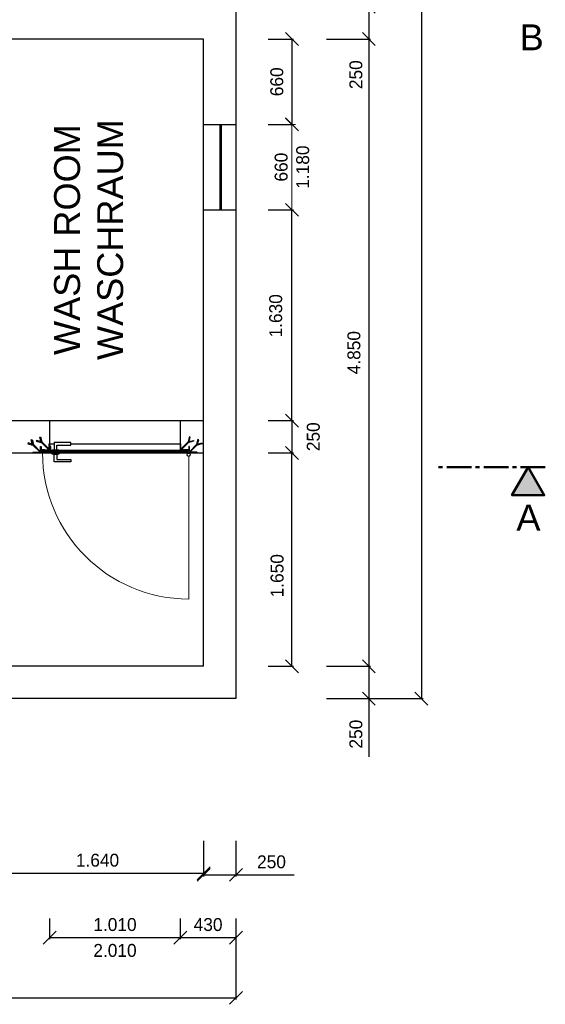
# Model space of a CAD drawing. Header units: millimetres. Extents: x -2787 to 131613, y -54195 to 30918.
# Tile 54 of 69: x 86226 to 90289, y -53241 to -45627. Entities that reach past the tile are written whole.
import ezdxf

# ---------------------------------------------------------------- set-up
doc = ezdxf.new("R2010")
doc.units = ezdxf.units.MM
doc.linetypes.add('MITTE2', pattern=[28.575, 19.05, -3.175, 3.175, -3.175])
doc.layers.add('Bemaßung', color=7, linetype='Continuous', lineweight=9)
doc.layers.add('Beschriftung', color=7, linetype='Continuous')
doc.layers.add('POL_Bema', color=7, linetype='Continuous')
doc.styles.add('LBB3.5M1000', font='isocp.shx', dxfattribs={"height": 3.5})
doc.dimstyles.new('DIN', dxfattribs={"dimtxt": 2.5, "dimasz": 2.5, "dimexe": 1.25, "dimexo": 0.625, "dimtad": 1, "dimtih": 1, "dimdec": 4, "dimdsep": 46, "dimlunit": 6, "dimtxsty": 'Standard', "dimcen": 2.5, "dimadec": 0, "dimazin": 0, "dimtfac": 1, "dimtdec": 4, "dimtmove": 0, "dimatfit": 3, "dimfxl": 0, "dimtvp": 1, "dimtolj": 1, "dimtzin": 0, "dimarcsym": 0})

# ---------------------------------------------------------------- blocks, each defined once
blk = doc.blocks.new('_Oblique')
at = {"layer": 'POL_Bema', "color": 0, "lineweight": -2}
blk.add_line((-0.5, -0.5), (0.5, 0.5), dxfattribs=at)
blk = doc.blocks.new('*D278')
at = {"layer": 'Bemaßung', "color": 0, "lineweight": -2, "transparency": 16777216}
for p, q in [((87647.5, -51976.9), (87647.5, -52252.3)), ((87897.5, -51976.9), (87897.5, -52252.3)), ((87647.5, -52239.8), (87897.5, -52239.8)), ((87897.5, -52239.8), (88347.5, -52239.8))]:
    blk.add_line(p, q, dxfattribs=at)
at = {"layer": 'DEFPOINTS', "color": 0, "transparency": 16777216}
for p in [(87647.5, -50876.9), (87897.5, -50876.9), (87647.5, -52239.8)]:
    blk.add_point(p, dxfattribs=at)
at = {"layer": 'Bemaßung', "color": 0, "lineweight": -2, "transparency": 16777216, "xscale": 100, "yscale": 100, "zscale": 100, "rotation": 180}
blk.add_blockref('_Oblique', (87647.5, -52239.8), dxfattribs=at)
at = {"layer": 'Bemaßung', "color": 0, "lineweight": -2, "transparency": 16777216, "xscale": 100, "yscale": 100, "zscale": 100}
blk.add_blockref('_Oblique', (87897.5, -52239.8), dxfattribs=at)
at = {"layer": 'Bemaßung', "color": 0, "transparency": 16777216, "insert": (88172.5, -52139.8), "char_height": 100, "attachment_point": 5}
blk.add_mtext('\\A1;250', dxfattribs=at)
blk = doc.blocks.new('*D281')
at = {"layer": 'Bemaßung', "color": 0, "lineweight": -2, "transparency": 16777216}
for p, q in [((86007.5, -51976.9), (86007.5, -52239.8)), ((87647.5, -51976.9), (87647.5, -52239.8)), ((86007.5, -52227.3), (87647.5, -52227.3))]:
    blk.add_line(p, q, dxfattribs=at)
at = {"layer": 'DEFPOINTS', "color": 0, "transparency": 16777216}
for p in [(86007.5, -50876.9), (87647.5, -50876.9), (87647.5, -52227.3)]:
    blk.add_point(p, dxfattribs=at)
at = {"layer": 'Bemaßung', "color": 0, "lineweight": -2, "transparency": 16777216, "xscale": 100, "yscale": 100, "zscale": 100, "rotation": 180}
blk.add_blockref('_Oblique', (86007.5, -52227.3), dxfattribs=at)
at = {"layer": 'Bemaßung', "color": 0, "lineweight": -2, "transparency": 16777216, "xscale": 100, "yscale": 100, "zscale": 100}
blk.add_blockref('_Oblique', (87647.5, -52227.3), dxfattribs=at)
at = {"layer": 'Bemaßung', "color": 0, "transparency": 16777216, "insert": (86827.5, -52127.3), "char_height": 100, "attachment_point": 5}
blk.add_mtext('\\A1;1.640', dxfattribs=at)
blk = doc.blocks.new('*D284')
at = {"layer": 'Bemaßung', "color": 0, "lineweight": -2, "transparency": 16777216}
for p, q in [((87467.5, -52576.9), (87467.5, -52737.5)), ((87897.5, -52576.9), (87897.5, -52737.5)), ((87467.5, -52725), (87897.5, -52725))]:
    blk.add_line(p, q, dxfattribs=at)
at = {"layer": 'DEFPOINTS', "color": 0, "transparency": 16777216}
for p in [(87467.5, -50876.9), (87897.5, -50876.9), (87897.5, -52725)]:
    blk.add_point(p, dxfattribs=at)
at = {"layer": 'Bemaßung', "color": 0, "lineweight": -2, "transparency": 16777216, "xscale": 100, "yscale": 100, "zscale": 100, "rotation": 180}
blk.add_blockref('_Oblique', (87467.5, -52725), dxfattribs=at)
at = {"layer": 'Bemaßung', "color": 0, "lineweight": -2, "transparency": 16777216, "xscale": 100, "yscale": 100, "zscale": 100}
blk.add_blockref('_Oblique', (87897.5, -52725), dxfattribs=at)
at = {"layer": 'Bemaßung', "color": 0, "transparency": 16777216, "insert": (87682.5, -52625), "char_height": 100, "attachment_point": 5}
blk.add_mtext('\\A1;430', dxfattribs=at)
blk = doc.blocks.new('*D286')
at = {"layer": 'Bemaßung', "color": 0, "lineweight": -2, "transparency": 16777216}
for p, q in [((86457.5, -52576.9), (86457.5, -52737.5)), ((87467.5, -52576.9), (87467.5, -52737.5)), ((86457.5, -52725), (87467.5, -52725))]:
    blk.add_line(p, q, dxfattribs=at)
at = {"layer": 'DEFPOINTS', "color": 0, "transparency": 16777216}
for p in [(86457.5, -50876.9), (87467.5, -50876.9), (87467.5, -52725)]:
    blk.add_point(p, dxfattribs=at)
at = {"layer": 'Bemaßung', "color": 0, "lineweight": -2, "transparency": 16777216, "xscale": 100, "yscale": 100, "zscale": 100, "rotation": 180}
blk.add_blockref('_Oblique', (86457.5, -52725), dxfattribs=at)
at = {"layer": 'Bemaßung', "color": 0, "lineweight": -2, "transparency": 16777216, "xscale": 100, "yscale": 100, "zscale": 100}
blk.add_blockref('_Oblique', (87467.5, -52725), dxfattribs=at)
at = {"layer": 'Bemaßung', "color": 0, "transparency": 16777216, "char_height": 100, "attachment_point": 5}
for s, insert in [('\\A1;1.010', (86962.5, -52625)), ('\\A1;2.010', (86962.5, -52825))]:
    blk.add_mtext(s, dxfattribs=dict(at, insert=insert))
blk = doc.blocks.new('*D287')
at = {"layer": 'Bemaßung', "color": 0, "lineweight": -2, "transparency": 16777216}
for p, q in [((87897.5, -52576.9), (87897.5, -53203.7)), ((80547.5, -52876.9), (80547.5, -53203.7)), ((80547.5, -53191.2), (87897.5, -53191.2))]:
    blk.add_line(p, q, dxfattribs=at)
at = {"layer": 'DEFPOINTS', "color": 0, "transparency": 16777216}
for p in [(87897.5, -50876.9), (80547.5, -51176.9), (87897.5, -53191.2)]:
    blk.add_point(p, dxfattribs=at)
at = {"layer": 'Bemaßung', "color": 0, "lineweight": -2, "transparency": 16777216, "xscale": 100, "yscale": 100, "zscale": 100, "rotation": 180}
blk.add_blockref('_Oblique', (80547.5, -53191.2), dxfattribs=at)
at = {"layer": 'Bemaßung', "color": 0, "lineweight": -2, "transparency": 16777216, "xscale": 100, "yscale": 100, "zscale": 100}
blk.add_blockref('_Oblique', (87897.5, -53191.2), dxfattribs=at)
at = {"layer": 'Bemaßung', "color": 0, "transparency": 16777216, "insert": (84222.5, -53091.2), "char_height": 100, "attachment_point": 5}
blk.add_mtext('\\A1;7.350', dxfattribs=at)
blk = doc.blocks.new('*D288')
at = {"layer": 'Bemaßung', "color": 0, "lineweight": -2, "transparency": 16777216}
for p, q in [((88597.5, -38676.9), (89344.3, -38676.9)), ((89331.8, -38676.9), (89331.8, -50876.9)), ((88597.5, -50876.9), (89344.3, -50876.9))]:
    blk.add_line(p, q, dxfattribs=at)
at = {"layer": 'DEFPOINTS', "color": 0, "transparency": 16777216}
for p in [(87897.5, -38676.9), (87897.5, -50876.9), (89331.8, -50876.9)]:
    blk.add_point(p, dxfattribs=at)
at = {"layer": 'Bemaßung', "color": 0, "lineweight": -2, "transparency": 16777216, "xscale": 100, "yscale": 100, "zscale": 100}
for p, rotation in [((89331.8, -38676.9), 90.0000000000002), ((89331.8, -50876.9), 270.0000000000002)]:
    blk.add_blockref('_Oblique', p, dxfattribs=dict(at, rotation=rotation))
at = {"layer": 'Bemaßung', "color": 0, "transparency": 16777216, "insert": (89203.9, -44776.9), "char_height": 100, "attachment_point": 5, "rotation": 90}
blk.add_mtext('\\A1;12.200', dxfattribs=at)
blk = doc.blocks.new('*D289')
at = {"layer": 'Bemaßung', "color": 0, "lineweight": -2, "transparency": 16777216}
for p, q in [((88597.5, -50626.9), (88937.7, -50626.9)), ((88925.2, -50626.9), (88925.2, -50876.9)), ((88597.5, -50876.9), (88937.7, -50876.9)), ((88925.2, -50876.9), (88925.2, -51326.9))]:
    blk.add_line(p, q, dxfattribs=at)
at = {"layer": 'DEFPOINTS', "color": 0, "transparency": 16777216}
for p in [(87897.5, -50626.9), (88925.2, -50626.9), (87897.5, -50876.9)]:
    blk.add_point(p, dxfattribs=at)
at = {"layer": 'Bemaßung', "color": 0, "lineweight": -2, "transparency": 16777216, "xscale": 100, "yscale": 100, "zscale": 100}
for p, rotation in [((88925.2, -50626.9), 90), ((88925.2, -50876.9), 270)]:
    blk.add_blockref('_Oblique', p, dxfattribs=dict(at, rotation=rotation))
at = {"layer": 'Bemaßung', "color": 0, "transparency": 16777216, "insert": (88825.2, -51151.9), "char_height": 100, "attachment_point": 5, "rotation": 90}
blk.add_mtext('\\A1;250', dxfattribs=at)
blk = doc.blocks.new('*D292')
at = {"layer": 'Bemaßung', "color": 0, "lineweight": -2, "transparency": 16777216}
for p, q in [((88597.5, -45526.9), (88937.7, -45526.9)), ((88925.2, -45526.9), (88925.2, -45776.9)), ((88597.5, -45776.9), (88937.7, -45776.9)), ((88925.2, -45776.9), (88925.2, -46226.9))]:
    blk.add_line(p, q, dxfattribs=at)
at = {"layer": 'DEFPOINTS', "color": 0, "transparency": 16777216}
for p in [(87897.5, -45526.9), (87897.5, -45776.9), (88925.2, -45776.9)]:
    blk.add_point(p, dxfattribs=at)
at = {"layer": 'Bemaßung', "color": 0, "lineweight": -2, "transparency": 16777216, "xscale": 100, "yscale": 100, "zscale": 100}
for p, rotation in [((88925.2, -45526.9), 90), ((88925.2, -45776.9), 270)]:
    blk.add_blockref('_Oblique', p, dxfattribs=dict(at, rotation=rotation))
at = {"layer": 'Bemaßung', "color": 0, "transparency": 16777216, "insert": (88825.2, -46051.9), "char_height": 100, "attachment_point": 5, "rotation": 90}
blk.add_mtext('\\A1;250', dxfattribs=at)
blk = doc.blocks.new('*D293')
at = {"layer": 'Bemaßung', "color": 0, "lineweight": -2, "transparency": 16777216}
for p, q in [((88597.5, -45776.9), (88937.7, -45776.9)), ((88925.2, -45776.9), (88925.2, -50626.9)), ((88597.5, -50626.9), (88937.7, -50626.9))]:
    blk.add_line(p, q, dxfattribs=at)
at = {"layer": 'DEFPOINTS', "color": 0, "transparency": 16777216}
for p in [(87897.5, -45776.9), (87897.5, -50626.9), (88925.2, -50626.9)]:
    blk.add_point(p, dxfattribs=at)
at = {"layer": 'Bemaßung', "color": 0, "lineweight": -2, "transparency": 16777216, "xscale": 100, "yscale": 100, "zscale": 100}
for p, rotation in [((88925.2, -45776.9), 90), ((88925.2, -50626.9), 270)]:
    blk.add_blockref('_Oblique', p, dxfattribs=dict(at, rotation=rotation))
at = {"layer": 'Bemaßung', "color": 0, "transparency": 16777216, "insert": (88810.1, -48201.9), "char_height": 100, "attachment_point": 5, "rotation": 90}
blk.add_mtext('\\A1;4.850', dxfattribs=at)
blk = doc.blocks.new('*D300')
at = {"layer": 'Bemaßung', "color": 0, "lineweight": -2, "transparency": 16777216}
for p, q in [((88147.5, -47096.9), (88343.3, -47096.9)), ((88330.8, -48726.9), (88330.8, -47096.9)), ((88147.5, -48726.9), (88343.3, -48726.9))]:
    blk.add_line(p, q, dxfattribs=at)
at = {"layer": 'DEFPOINTS', "color": 0, "transparency": 16777216}
for p in [(87897.5, -47096.9), (88330.8, -47096.9), (87897.5, -48726.9)]:
    blk.add_point(p, dxfattribs=at)
at = {"layer": 'Bemaßung', "color": 0, "lineweight": -2, "transparency": 16777216, "xscale": 100, "yscale": 100, "zscale": 100}
for p, rotation in [((88330.8, -47096.9), 90), ((88330.8, -48726.9), 270)]:
    blk.add_blockref('_Oblique', p, dxfattribs=dict(at, rotation=rotation))
at = {"layer": 'Bemaßung', "color": 0, "transparency": 16777216, "insert": (88205.6, -47916.9), "char_height": 100, "attachment_point": 5, "rotation": 90}
blk.add_mtext('\\A1;1.630', dxfattribs=at)
blk = doc.blocks.new('*D301')
at = {"layer": 'Bemaßung', "color": 0, "lineweight": -2, "transparency": 16777216}
for p, q in [((88147.5, -48976.9), (88343.3, -48976.9)), ((88330.8, -50626.9), (88330.8, -48976.9)), ((88147.5, -50626.9), (88343.3, -50626.9))]:
    blk.add_line(p, q, dxfattribs=at)
at = {"layer": 'DEFPOINTS', "color": 0, "transparency": 16777216}
for p in [(87897.5, -48976.9), (88330.8, -48976.9), (87897.5, -50626.9)]:
    blk.add_point(p, dxfattribs=at)
at = {"layer": 'Bemaßung', "color": 0, "lineweight": -2, "transparency": 16777216, "xscale": 100, "yscale": 100, "zscale": 100}
for p, rotation in [((88330.8, -48976.9), 90), ((88330.8, -50626.9), 270)]:
    blk.add_blockref('_Oblique', p, dxfattribs=dict(at, rotation=rotation))
at = {"layer": 'Bemaßung', "color": 0, "transparency": 16777216, "insert": (88216.3, -49926.9), "char_height": 100, "attachment_point": 5, "rotation": 90}
blk.add_mtext('\\A1;1.650', dxfattribs=at)
blk = doc.blocks.new('*D303')
at = {"layer": 'Bemaßung', "color": 0, "lineweight": -2, "transparency": 16777216}
for p, q in [((88147.5, -48726.9), (88343.3, -48726.9)), ((88330.8, -48726.9), (88330.8, -48976.9)), ((88147.5, -48976.9), (88343.3, -48976.9))]:
    blk.add_line(p, q, dxfattribs=at)
at = {"layer": 'DEFPOINTS', "color": 0, "transparency": 16777216}
for p in [(87897.5, -48726.9), (87897.5, -48976.9), (88330.8, -48976.9)]:
    blk.add_point(p, dxfattribs=at)
at = {"layer": 'Bemaßung', "color": 0, "lineweight": -2, "transparency": 16777216, "xscale": 100, "yscale": 100, "zscale": 100}
for p, rotation in [((88330.8, -48726.9), 90), ((88330.8, -48976.9), 270)]:
    blk.add_blockref('_Oblique', p, dxfattribs=dict(at, rotation=rotation))
at = {"layer": 'Bemaßung', "color": 0, "transparency": 16777216, "insert": (88496.1, -48851.9), "char_height": 100, "attachment_point": 5, "rotation": 90}
blk.add_mtext('\\A1;250', dxfattribs=at)
blk = doc.blocks.new('*D304')
at = {"layer": 'Bemaßung', "color": 0, "lineweight": -2, "transparency": 16777216}
for p, q in [((88147.5, -45776.9), (88343.3, -45776.9)), ((88330.8, -45776.9), (88330.8, -46436.9)), ((88147.5, -46436.9), (88343.3, -46436.9))]:
    blk.add_line(p, q, dxfattribs=at)
at = {"layer": 'DEFPOINTS', "color": 0, "transparency": 16777216}
for p in [(87897.5, -45776.9), (87897.5, -46436.9), (88330.8, -46436.9)]:
    blk.add_point(p, dxfattribs=at)
at = {"layer": 'Bemaßung', "color": 0, "lineweight": -2, "transparency": 16777216, "xscale": 100, "yscale": 100, "zscale": 100}
for p, rotation in [((88330.8, -45776.9), 90), ((88330.8, -46436.9), 270)]:
    blk.add_blockref('_Oblique', p, dxfattribs=dict(at, rotation=rotation))
at = {"layer": 'Bemaßung', "color": 0, "transparency": 16777216, "insert": (88213.9, -46106.9), "char_height": 100, "attachment_point": 5, "rotation": 90}
blk.add_mtext('\\A1;660', dxfattribs=at)

msp = doc.modelspace()

# ---------------------------------------------------------------- hatches: boundary and pattern name
at = {"lineweight": 5}
h = msp.add_hatch(dxfattribs=at)
h.set_pattern_fill('ANSI31', color=256, angle=-90)
h.set_pattern_definition([(315, (88388.7387, -44499.544), (2.245064, 2.245064), [])])
edge = h.paths.add_edge_path()
edge.add_line((86392.50897, -48926.85122), (86392.50897, -48976.85122))
edge.add_line((86392.50897, -48976.85122), (86327.50897, -48976.85122))
edge.add_line((86327.50897, -48976.85122), (86327.50897, -48974.35122))
edge.add_arc((86330.00897, -48974.35122), 2.5, 90, 180, ccw=False)
edge.add_line((86330.00897, -48971.85122), (86382.50897, -48971.85122))
edge.add_arc((86382.50897, -48966.85122), 5, 270, 360)
edge.add_line((86387.50897, -48966.85122), (86387.50897, -48929.35122))
edge.add_arc((86390.00897, -48929.35122), 2.5, 90, 180, ccw=False)
edge.add_line((86390.00897, -48926.85122), (86392.50897, -48926.85122))
h = msp.add_hatch(dxfattribs=at)
h.set_pattern_fill('ANSI31', color=256)
h.set_pattern_definition([(45, (88388.7387, -44499.544), (-2.245064, 2.245064), [])])
edge = h.paths.add_edge_path()
edge.add_line((86457.50897, -48906.85122), (86457.50897, -48956.85122))
edge.add_line((86457.50897, -48956.85122), (86392.50897, -48956.85122))
edge.add_line((86392.50897, -48956.85122), (86392.50897, -48954.35122))
edge.add_arc((86395.00897, -48954.35122), 2.5, 90, 180, ccw=False)
edge.add_line((86395.00897, -48951.85122), (86447.50897, -48951.85122))
edge.add_arc((86447.50897, -48946.85122), 5, 270, 360)
edge.add_line((86452.50897, -48946.85122), (86452.50897, -48909.35122))
edge.add_arc((86455.00897, -48909.35122), 2.5, 90, 180, ccw=False)
edge.add_line((86455.00897, -48906.85122), (86457.50897, -48906.85122))
h = msp.add_hatch(dxfattribs=at)
h.set_pattern_fill('ANSI31', color=256, scale=0.5, angle=90)
h.set_pattern_definition([(135, (70921.2841, -48291.8447), (-1.12253202, -1.12253202), [])])
h.paths.add_polyline_path([(86392.50897, -48962.85122), (86412.50897, -48962.85122), (86412.50897, -48960.85122), (86392.50897, -48960.85122)])
h = msp.add_hatch(dxfattribs=at)
h.set_pattern_fill('ANSI31', color=256, angle=90)
h.set_pattern_definition([(135, (70921.284, -48291.8447), (-2.245064, -2.245064), [])])
h.paths.add_polyline_path([(86457.50897, -48966.85122), (86467.50897, -48966.85122), (86467.50897, -48926.85122), (86457.50897, -48926.85122)])
h = msp.add_hatch(dxfattribs=at)
h.set_pattern_fill('ANSI31', color=256)
h.set_pattern_definition([(45, (88463.7387, -44499.544), (-2.245064, 2.245064), [])])
edge = h.paths.add_edge_path()
edge.add_line((87467.50897, -48906.85122), (87467.50897, -48956.85122))
edge.add_line((87467.50897, -48956.85122), (87532.50897, -48956.85122))
edge.add_line((87532.50897, -48956.85122), (87532.50897, -48954.35122))
edge.add_arc((87530.00897, -48954.35122), 2.5, 720, 810)
edge.add_line((87530.00897, -48951.85122), (87477.50897, -48951.85122))
edge.add_arc((87477.50897, -48946.85122), 5, 540, 630, ccw=False)
edge.add_line((87472.50897, -48946.85122), (87472.50897, -48909.35122))
edge.add_arc((87470.00897, -48909.35122), 2.5, 720, 810)
edge.add_line((87470.00897, -48906.85122), (87467.50897, -48906.85122))
h = msp.add_hatch(dxfattribs=at)
h.set_pattern_fill('ANSI31', color=256, scale=0.5, angle=90)
h.set_pattern_definition([(135, (70996.2841, -48291.8447), (-1.12253202, -1.12253202), [])])
h.paths.add_polyline_path([(87532.50897, -48962.85122), (87512.50897, -48962.85122), (87512.50897, -48960.85122), (87532.50897, -48960.85122)])
h = msp.add_hatch(dxfattribs=at)
h.set_pattern_fill('ANSI31', color=256, angle=-90)
h.set_pattern_definition([(315, (88463.7387, -44499.544), (2.245064, 2.245064), [])])
edge = h.paths.add_edge_path()
edge.add_line((87532.50897, -48926.85122), (87532.50897, -48976.85122))
edge.add_line((87532.50897, -48976.85122), (87597.50897, -48976.85122))
edge.add_line((87597.50897, -48976.85122), (87597.50897, -48974.35122))
edge.add_arc((87595.00897, -48974.35122), 2.5, 720, 810)
edge.add_line((87595.00897, -48971.85122), (87542.50897, -48971.85122))
edge.add_arc((87542.50897, -48966.85122), 5, 540, 630, ccw=False)
edge.add_line((87537.50897, -48966.85122), (87537.50897, -48929.35122))
edge.add_arc((87535.00897, -48929.35122), 2.5, 720, 810)
edge.add_line((87535.00897, -48926.85122), (87532.50897, -48926.85122))
h = msp.add_hatch(dxfattribs=at)
h.set_pattern_fill('ANSI31', color=256)
h.set_pattern_definition([(45, (70921.284, -48291.8447), (-2.245064, 2.245064), [])])
h.paths.add_polyline_path([(86402.50897, -48976.85122), (87522.50897, -48976.85122), (87522.50897, -48966.85122), (86402.50897, -48966.85122)])
h = msp.add_hatch(color=256)
h.dxf.hatch_style = 1
h.paths.add_polyline_path([(90156.20155, -49087.7034), (90281.1428, -49304.10798), (90031.26031, -49304.10798)])

# ---------------------------------------------------------------- linework, layer by layer
for p, q in [((87897.50897, -38676.85122), (87897.50897, -50876.85122)), ((87647.50897, -45776.85122), (86007.50897, -45776.85122)), ((87647.50897, -50626.85122), (87647.50897, -45776.85122)), ((87647.50897, -46436.85122), (87897.50897, -46436.85122)), ((87772.50897, -46436.85122), (87772.50897, -47096.85122)), ((87782.50897, -46436.85122), (87782.50897, -47096.85122)), ((87647.50897, -47096.85122), (87897.50897, -47096.85122)), ((86007.50897, -48726.85122), (87647.50897, -48726.85122)), ((86457.50897, -48726.85122), (86457.50897, -48956.85122)), ((87467.50897, -48726.85122), (87467.50897, -48956.85122)), ((86457.50897, -48906.85122), (86492.50897, -48906.85122)), ((86467.50897, -48956.85122), (86477.50897, -48956.85122)), ((86527.50897, -48956.85122), (87467.50897, -48956.85122)), ((86622.50897, -48906.85122), (87467.50897, -48906.85122)), ((85757.50897, -48976.85122), (87647.50897, -48976.85122)), ((87647.50897, -50626.85122), (82647.50897, -50626.85122)), ((87897.50897, -50876.85122), (82527.50897, -50876.85122))]:
    msp.add_line(p, q)
at = {"lineweight": 50}
for p, q in [((86412.50897, -48960.70612), (86412.50897, -48956.91351)), ((87512.50897, -48960.70612), (87512.50897, -48956.91351)), ((86402.50897, -48962.9086), (86412.50897, -48962.9086)), ((87522.50897, -48962.9086), (87512.50897, -48962.9086))]:
    msp.add_line(p, q, dxfattribs=at)
at = {"color": 251, "lineweight": 5}
msp.add_line((87532.50897, -49003.85122), (87532.50897, -50106.85122), dxfattribs=at)
at = {"linetype": 'MITTE2', "lineweight": 50, "ltscale": 10}
msp.add_line((90289.22662, -49087.7034), (89433.51819, -49087.7034), dxfattribs=at)
for points in [[(86326.07913, -48914.66402), (86315.51832, -48875.25053), (86321.31387, -48873.69762), (86331.45858, -48911.55819)], [(86389.52622, -48888.86847), (86355.90828, -48879.86057), (86354.35537, -48885.65612), (86392.21594, -48895.80083)], [(86391.07913, -48894.66402), (86380.51832, -48855.25053), (86386.31387, -48853.69762), (86396.45858, -48891.55819)], [(87533.93881, -48894.66402), (87544.49963, -48855.25053), (87538.70407, -48853.69762), (87528.55936, -48891.55819)], [(87535.49173, -48888.86847), (87569.10966, -48879.86057), (87570.66258, -48885.65612), (87532.802, -48895.80083)], [(87598.93881, -48914.66402), (87609.49963, -48875.25053), (87603.70407, -48873.69762), (87593.55936, -48911.55819)], [(86324.52622, -48908.86847), (86290.90828, -48899.86057), (86289.35537, -48905.65612), (86327.21594, -48915.80083)], [(86326.07913, -48914.66402), (86383.21608, -48971.80097), (86387.45872, -48967.55833), (86331.45858, -48911.55819)], [(86391.07913, -48894.66402), (86448.21608, -48951.80097), (86452.45872, -48947.55833), (86396.45858, -48891.55819)], [(86512.50897, -48896.85122), (86492.50897, -48896.85122), (86492.50897, -48956.85122), (86512.50897, -48956.85122), (86512.50897, -48916.85122), (86622.50897, -48916.85122), (86622.50897, -48896.85122), (86492.50897, -48896.85122), (86492.50897, -48916.85122)], [(87533.93881, -48894.66402), (87476.80186, -48951.80097), (87472.55922, -48947.55833), (87528.55936, -48891.55819)], [(87598.93881, -48914.66402), (87541.80186, -48971.80097), (87537.55922, -48967.55833), (87593.55936, -48911.55819)], [(87600.49173, -48908.86847), (87634.10966, -48899.86057), (87635.66258, -48905.65612), (87597.802, -48915.80083)], [(86512.50897, -49046.85122), (86492.50897, -49046.85122), (86492.50897, -48986.85122), (86512.50897, -48986.85122), (86512.50897, -49026.85122), (86622.50897, -49026.85122), (86622.50897, -49046.85122), (86492.50897, -49046.85122), (86492.50897, -49026.85122)]]:
    msp.add_lwpolyline(points)
for points in [[(86392.50897, -48926.85122), (86392.50897, -48976.85122), (86327.50897, -48976.85122), (86327.50897, -48974.35122, -0.4142135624), (86330.00897, -48971.85122), (86382.50897, -48971.85122, 0.4142135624), (86387.50897, -48966.85122), (86387.50897, -48929.35122, -0.4142135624), (86390.00897, -48926.85122)], [(86457.50897, -48906.85122), (86457.50897, -48956.85122), (86392.50897, -48956.85122), (86392.50897, -48954.35122, -0.4142135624), (86395.00897, -48951.85122), (86447.50897, -48951.85122, 0.4142135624), (86452.50897, -48946.85122), (86452.50897, -48909.35122, -0.4142135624), (86455.00897, -48906.85122)], [(87467.50897, -48906.85122), (87467.50897, -48956.85122), (87532.50897, -48956.85122), (87532.50897, -48954.35122, 0.4142135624), (87530.00897, -48951.85122), (87477.50897, -48951.85122, -0.4142135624), (87472.50897, -48946.85122), (87472.50897, -48909.35122, 0.4142135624), (87470.00897, -48906.85122)], [(87532.50897, -48926.85122), (87532.50897, -48976.85122), (87597.50897, -48976.85122), (87597.50897, -48974.35122, 0.4142135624), (87595.00897, -48971.85122), (87542.50897, -48971.85122, -0.4142135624), (87537.50897, -48966.85122), (87537.50897, -48929.35122, 0.4142135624), (87535.00897, -48926.85122)]]:
    msp.add_lwpolyline(points, format="xyb", close=True)
for points in [[(86392.50897, -48962.85122), (86412.50897, -48962.85122), (86412.50897, -48960.85122), (86392.50897, -48960.85122)], [(86457.50897, -48966.85122), (86467.50897, -48966.85122), (86467.50897, -48926.85122), (86457.50897, -48926.85122)], [(86477.50897, -48966.85122), (86527.50897, -48966.85122), (86527.50897, -48956.85122), (86477.50897, -48956.85122)], [(87532.50897, -48962.85122), (87512.50897, -48962.85122), (87512.50897, -48960.85122), (87532.50897, -48960.85122)], [(86402.50897, -48976.85122), (87522.50897, -48976.85122), (87522.50897, -48966.85122), (86402.50897, -48966.85122)], [(86477.50897, -48976.85122), (86527.50897, -48976.85122), (86527.50897, -48986.85122), (86477.50897, -48986.85122)], [(87532.50897, -48978.85122), (87482.50897, -48978.85122), (87482.50897, -48976.85122), (87532.50897, -48976.85122)], [(87582.50897, -48978.85122), (87532.50897, -48978.85122), (87532.50897, -48976.85122), (87582.50897, -48976.85122)]]:
    msp.add_lwpolyline(points, close=True)
at = {"lineweight": 50}
for points in [[(86402.50897, -48960.85122), (86402.50897, -48956.91351), (86417.14171, -48956.91351), (86417.14171, -48960.85122)], [(87522.50897, -48960.85122), (87522.50897, -48956.91351), (87507.87623, -48956.91351), (87507.87623, -48960.85122)]]:
    msp.add_lwpolyline(points, dxfattribs=at)
msp.add_lwpolyline([(90156.20155, -49087.7034), (90281.1428, -49304.10798), (90031.26031, -49304.10798)], close=True, dxfattribs=at)
msp.add_circle((87532.50897, -48991.35122), 12.5)
at = {"color": 251, "lineweight": 5}
msp.add_arc((87532.50897, -48976.85122), 1130, 180, 270, dxfattribs=at)
at = {"lineweight": 50}
for points in [[(86407.50897, -48962.9086), (86407.93014, -48965.63285), (86409.52769, -48966.3426), (86411.85746, -48966.76403), (86413.49939, -48966.32043), (86415.67381, -48964.78997), (86415.45187, -48962.54977), (86413.9431, -48961.19678), (86412.30117, -48960.66444), (86406.88737, -48960.73101), (86402.49415, -48960.81974)], [(87517.50897, -48962.9086), (87517.0878, -48965.63285), (87515.49026, -48966.3426), (87513.16048, -48966.76403), (87511.51855, -48966.32043), (87509.34414, -48964.78997), (87509.56608, -48962.54977), (87511.07484, -48961.19678), (87512.71677, -48960.66444), (87518.13058, -48960.73101), (87522.5238, -48960.81974)]]:
    msp.add_spline(points, degree=3, dxfattribs=at)
at = {"layer": 'Bemaßung'}
for p, q in [((88197.50897, -46436.85122), (88358.28575, -46436.85122)), ((88330.79033, -46436.85122), (88330.79033, -47096.85122))]:
    msp.add_line(p, q, dxfattribs=at)

# ---------------------------------------------------------------- block references
at = {"layer": 'Bemaßung', "xscale": 100, "yscale": 100, "zscale": 100, "rotation": 90}
msp.add_blockref('_Oblique', (88330.79033, -46436.85122), dxfattribs=at)

# ---------------------------------------------------------------- texts
at = {"layer": 'Bemaßung', "insert": (88330.79033, -46766.85122), "char_height": 100, "attachment_point": 5, "rotation": 90}
msp.add_mtext('\\A1;660\\P1.180', dxfattribs=at)
at = {"layer": 'Beschriftung', "insert": (86492.07692, -48367.16819), "char_height": 200, "attachment_point": 1, "rotation": 90, "style": 'LBB3.5M1000'}
msp.add_mtext_dynamic_manual_height_columns('\\pi147.29;{\\fArial|b0|i0|c0|p34;WASH ROOM\\P\\pi108.48;WASCHRAUM}', width=2055.0243914, gutter_width=17.5, heights=[0], dxfattribs=at)
at = {"layer": 'Beschriftung', "char_height": 200, "attachment_point": 1, "style": 'LBB3.5M1000'}
for s, insert in [('{\\fArial|b0|i0|c0|p34;B}', (90090.96646, -45663.08665)), ('{\\fArial|b0|i0|c0|p34;A}', (90065.82136, -49377.06204))]:
    msp.add_mtext_dynamic_manual_height_columns(s, width=221.0671757, gutter_width=17.5, heights=[0], dxfattribs=dict(at, insert=insert))

# ---------------------------------------------------------------- dimensions: what is measured, and where the dimension line sits
at = {"layer": 'Bemaßung'}
for base, p1, p2, override, picture, middle in [((89331.82109, -50876.85122), (87897.50897, -38676.85122), (87897.50897, -50876.85122), {"dimscale": 10, "dimtxt": 10, "dimasz": 10, "dimexo": 70, "dimgap": 5, "dimdec": 2, "dimblk1": 'Oblique', "dimblk2": 'Oblique', "dimsah": 1, "dimtdec": 2, "dimtmove": 2}, '*D288', (89203.87133, -44776.85122)), ((88925.17191, -45776.85122), (87897.50897, -45526.85122), (87897.50897, -45776.85122), {"dimscale": 10, "dimtxt": 10, "dimasz": 10, "dimexo": 70, "dimgap": 5, "dimdec": 2, "dimblk1": 'Oblique', "dimblk2": 'Oblique', "dimsah": 1, "dimtdec": 2}, '*D292', (88925.17191, -46051.85122)), ((88925.17191, -50626.85122), (87897.50897, -45776.85122), (87897.50897, -50626.85122), {"dimscale": 10, "dimtxt": 10, "dimasz": 10, "dimexo": 70, "dimgap": 5, "dimdec": 2, "dimblk1": 'Oblique', "dimblk2": 'Oblique', "dimsah": 1, "dimtdec": 2, "dimtmove": 2}, '*D293', (88810.05555, -48201.85122)), ((88330.79033, -46436.85122), (87897.50897, -45776.85122), (87897.50897, -46436.85122), {"dimscale": 10, "dimtxt": 10, "dimasz": 10, "dimexo": 25, "dimgap": 5, "dimdec": 2, "dimblk1": 'Oblique', "dimblk2": 'Oblique', "dimsah": 1, "dimtdec": 2, "dimtmove": 2}, '*D304', (88213.90126, -46106.85122)), ((88330.79033, -47096.85122), (87897.50897, -48726.85122), (87897.50897, -47096.85122), {"dimscale": 10, "dimtxt": 10, "dimasz": 10, "dimexo": 25, "dimgap": 5, "dimdec": 2, "dimblk1": 'Oblique', "dimblk2": 'Oblique', "dimsah": 1, "dimtdec": 2, "dimtmove": 2}, '*D300', (88205.59787, -47916.85122)), ((88330.79033, -48976.85122), (87897.50897, -48726.85122), (87897.50897, -48976.85122), {"dimscale": 10, "dimtxt": 10, "dimasz": 10, "dimexo": 25, "dimgap": 5, "dimdec": 2, "dimblk1": 'Oblique', "dimblk2": 'Oblique', "dimsah": 1, "dimtdec": 2, "dimtmove": 2}, '*D303', (88496.11706, -48851.85122)), ((88330.79033, -48976.85122), (87897.50897, -50626.85122), (87897.50897, -48976.85122), {"dimscale": 10, "dimtxt": 10, "dimasz": 10, "dimexo": 25, "dimgap": 5, "dimdec": 2, "dimblk1": 'Oblique', "dimblk2": 'Oblique', "dimsah": 1, "dimtdec": 2, "dimtmove": 2}, '*D301', (88216.31954, -49926.85122)), ((88925.17191, -50626.85122), (87897.50897, -50876.85122), (87897.50897, -50626.85122), {"dimscale": 10, "dimtxt": 10, "dimasz": 10, "dimexo": 70, "dimgap": 5, "dimdec": 2, "dimblk1": 'Oblique', "dimblk2": 'Oblique', "dimsah": 1, "dimtdec": 2}, '*D289', (88925.17191, -51151.85122))]:
    dim = msp.add_linear_dim(base=base, p1=p1, p2=p2, angle=90, dimstyle='DIN', override=override, dxfattribs=at)
    dim.commit()
    dim.dimension.update_dxf_attribs({"geometry": picture, "text_midpoint": middle, "dimtype": 160})
for base, p1, p2, override, picture, middle in [((87897.50897, -53191.15999), (80547.50897, -51176.85122), (87897.50897, -50876.85122), {"dimscale": 10, "dimtxt": 10, "dimasz": 10, "dimexo": 170, "dimgap": 5, "dimdec": 2, "dimblk1": 'Oblique', "dimblk2": 'Oblique', "dimsah": 1, "dimtdec": 2, "dimtmove": 2}, '*D287', (84222.50897, -53091.15999)), ((87647.50897, -52227.30837), (86007.50897, -50876.85122), (87647.50897, -50876.85122), {"dimscale": 10, "dimtxt": 10, "dimasz": 10, "dimexo": 110, "dimgap": 5, "dimdec": 2, "dimblk1": 'Oblique', "dimblk2": 'Oblique', "dimsah": 1, "dimtdec": 2, "dimtmove": 2}, '*D281', (86827.50897, -52127.30837)), ((87897.50897, -52725.04297), (87467.50897, -50876.85122), (87897.50897, -50876.85122), {"dimscale": 10, "dimtxt": 10, "dimasz": 10, "dimexo": 170, "dimgap": 5, "dimdec": 2, "dimblk1": 'Oblique', "dimblk2": 'Oblique', "dimsah": 1, "dimtdec": 2, "dimtmove": 2}, '*D284', (87682.50897, -52625.04297))]:
    dim = msp.add_linear_dim(base=base, p1=p1, p2=p2, dimstyle='DIN', override=override, dxfattribs=at)
    dim.commit()
    dim.dimension.update_dxf_attribs({"geometry": picture, "text_midpoint": middle})
dim = msp.add_linear_dim(base=(87467.50897, -52725.04297), p1=(86457.50897, -50876.85122), p2=(87467.50897, -50876.85122), text='1.010\\X2.010', dimstyle='DIN', override={"dimscale": 10, "dimtxt": 10, "dimasz": 10, "dimexo": 170, "dimgap": 5, "dimdec": 2, "dimblk1": 'Oblique', "dimblk2": 'Oblique', "dimsah": 1, "dimtdec": 2, "dimtmove": 2}, dxfattribs=at)
dim.commit()
dim.dimension.update_dxf_attribs({"geometry": '*D286', "text_midpoint": (86962.50897, -52725.04297)})
dim = msp.add_linear_dim(base=(87647.50897, -52239.80837), p1=(87897.50897, -50876.85122), p2=(87647.50897, -50876.85122), dimstyle='DIN', override={"dimscale": 10, "dimtxt": 10, "dimasz": 10, "dimexo": 110, "dimgap": 5, "dimdec": 2, "dimblk1": 'Oblique', "dimblk2": 'Oblique', "dimsah": 1, "dimtdec": 2}, dxfattribs=at)
dim.commit()
dim.dimension.update_dxf_attribs({"geometry": '*D278', "text_midpoint": (88172.50897, -52239.80837), "dimtype": 160})

doc.saveas('drawing.dxf')
